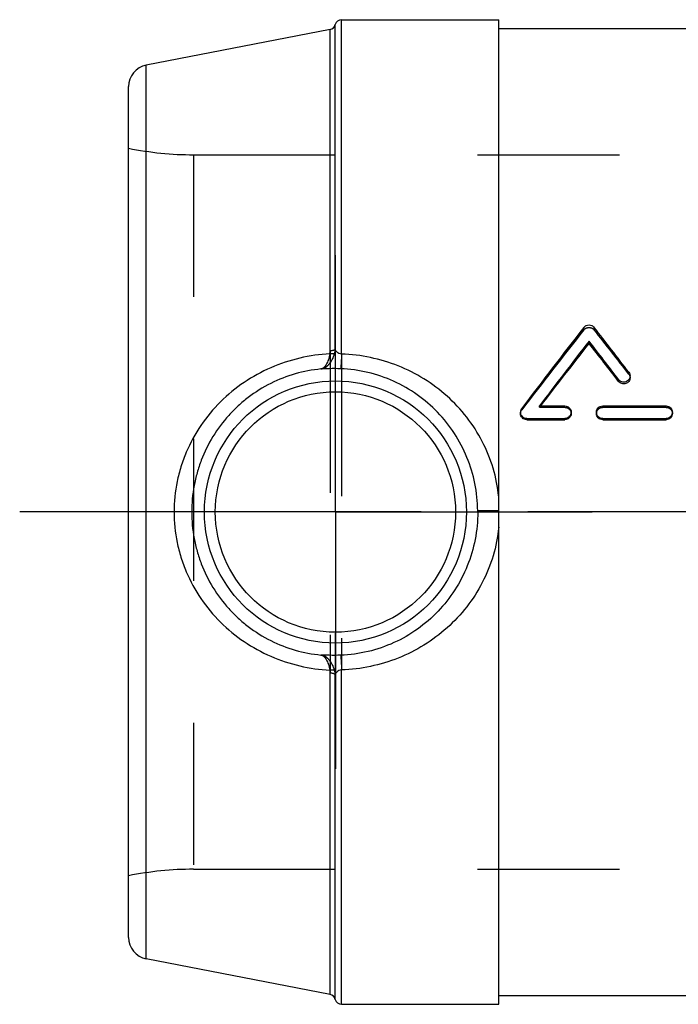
# Model space of a CAD drawing. Header units: millimetres. Extents: x 437 to 563, y 429 to 571.
# Tile 1 of 4: x 437 to 467, y 434 to 479. Entities that reach past the tile are written whole.
import ezdxf

# ---------------------------------------------------------------- set-up
doc = ezdxf.new("R2010")
doc.units = ezdxf.units.MM
doc.header["$LTSCALE"] = 65.185185
doc.linetypes.add('CENTER', pattern=[0.6, 0.375, -0.075, 0.075, -0.075])
doc.linetypes.add('HIDDEN', pattern=[0.2, 0.1, -0.1])
for name, color, linetype in [('ACHSEN_S', 7, 'CONTINUOUS'), ('KOERPER', 7, 'CONTINUOUS'), ('KONST.EL_MIT_GEO', 7, 'CONTINUOUS')]:
    doc.layers.add(name, color=color, linetype=linetype)

msp = doc.modelspace()

# ---------------------------------------------------------------- linework, layer by layer
at = {"layer": 'ACHSEN_S', "color": 2, "linetype": 'CENTER'}
msp.add_line((563, 456.3), (437, 456.3), dxfattribs=at)
at = {"layer": 'KOERPER', "color": 7, "linetype": 'Continuous'}
for p, q in [((451.782, 478.9), (459, 478.9)), ((459, 478.5), (485.702, 478.5)), ((459, 434.1), (541, 434.1)), ((451.782, 433.7), (459, 433.7))]:
    msp.add_line(p, q, dxfattribs=at)
at = {"layer": 'KOERPER', "color": 8, "linetype": 'HIDDEN'}
for p, q in [((459, 434.1), (459, 478.5)), ((444.985, 472.7), (493.5, 472.7)), ((444.985, 439.9), (555.015, 439.9))]:
    msp.add_line(p, q, dxfattribs=at)
at = {"layer": 'KOERPER', "color": 2, "linetype": 'CENTER'}
for q in [(451.5, 468.086), (439.714, 456.3), (451.5, 444.514), (463.286, 456.3)]:
    msp.add_line((451.5, 456.3), q, dxfattribs=at)
at = {"layer": 'KONST.EL_MIT_GEO', "color": 7, "linetype": 'Continuous'}
for p, q in [((451.491, 463.769), (451.491, 478.674)), ((451.782, 463.552), (451.782, 478.9)), ((459, 433.7), (459, 478.9)), ((451.257, 478.453), (442.809, 476.811)), ((451.257, 463.696), (451.257, 478.453)), ((442.809, 435.789), (442.809, 476.811)), ((442, 436.771), (442, 475.829)), ((463.146, 464.04), (463.146, 464.144)), ((465.031, 462.462), (465.031, 462.545)), ((464.508, 462.294), (464.508, 462.375)), ((460.87, 461.17), (462.034, 461.17)), ((463.777, 461.17), (466.683, 461.17)), ((460, 460.882), (460, 460.821)), ((460.291, 460.536), (460.291, 460.593)), ((460.291, 460.593), (462.034, 460.593)), ((462.034, 460.536), (462.034, 460.593)), ((462.325, 460.821), (462.325, 460.882)), ((463.487, 460.882), (463.487, 460.821)), ((463.777, 460.536), (463.777, 460.593)), ((463.777, 460.593), (466.683, 460.593)), ((466.683, 460.536), (466.683, 460.593)), ((466.974, 460.821), (466.974, 460.882)), ((460.291, 460.536), (462.034, 460.536)), ((463.777, 460.536), (466.683, 460.536)), ((458.036, 456.3), (459, 456.3)), ((451.257, 434.147), (451.257, 448.904)), ((451.782, 433.7), (451.782, 449.048)), ((451.491, 433.926), (451.491, 448.831)), ((451.257, 434.147), (442.809, 435.789))]:
    msp.add_line(p, q, dxfattribs=at)
at = {"layer": 'KONST.EL_MIT_GEO', "color": 8, "linetype": 'HIDDEN'}
for p, q in [((444.985, 472.7), (444.985, 439.9)), ((462.91, 464.659), (462.91, 464.772)), ((463.383, 464.659), (463.383, 464.772)), ((451.491, 463.769), (451.491, 448.831)), ((451.257, 463.696), (451.257, 448.904)), ((451.782, 463.552), (451.782, 449.048)), ((464.973, 462.63), (464.973, 462.715)), ((460.058, 460.991), (460.058, 461.054)), ((460.87, 461.105), (460.87, 461.17)), ((460.92, 461.17), (460.87, 461.105)), ((460.87, 461.105), (462.034, 461.105)), ((462.034, 461.105), (462.034, 461.17)), ((463.777, 461.105), (463.777, 461.17)), ((463.777, 461.105), (466.683, 461.105)), ((466.683, 461.105), (466.683, 461.17))]:
    msp.add_line(p, q, dxfattribs=at)
at = {"layer": 'KONST.EL_MIT_GEO', "color": 7, "linetype": 'Continuous'}
for radius in [6.017, 5.517]:
    msp.add_circle((451.5, 456.3), radius, dxfattribs=at)
for centre, radius, start, end in [((451.2, 478.747), 0.3, 281, 345.7885), ((451.782, 478.6), 0.3, 90, 165.7885), ((443, 475.829), 1, 101, 180), ((680.435, 294.95), 275.965, 142.02073, 142.99359), ((251.078, 299.002), 269.357, 37.43015, 37.98318), ((450.479, 463.816), 1.013, 346.201, 357.3637), ((683.74, 292.981), 279.21, 142.19132, 142.95987), ((679.868, 293.607), 275.71, 141.81807, 142.57283), ((246.123, 295.738), 274.7, 37.34524, 37.8108), ((249.739, 296.202), 271.5, 37.7168, 38.18391), ((460.286, 460.882), 0.286, 142.9524, 179.9924), ((451.413, 456.3), 6.622, 0.0001, 0.4768), ((450.479, 448.784), 1.013, 2.6361, 13.799), ((443, 436.771), 1, 180, 259), ((451.2, 433.853), 0.3, 14.2115, 79), ((451.782, 434), 0.3, 194.2115, 270)]:
    msp.add_arc(centre, radius, start, end, dxfattribs=at)
at = {"layer": 'KONST.EL_MIT_GEO', "color": 8, "linetype": 'HIDDEN'}
for centre, radius, start, end in [((444.985, 487.7), 15, 258.5217, 270), ((676.795, 295.421), 272.743, 141.64705, 142.62317), ((254.605, 299.44), 266.244, 37.80201, 38.35685), ((444.985, 424.9), 15, 90, 101.4783)]:
    msp.add_arc(centre, radius, start, end, dxfattribs=at)
at = {"layer": 'KONST.EL_MIT_GEO', "color": 7, "linetype": 'Continuous'}
for points, knots in [([(462.91, 464.772), (462.937, 464.807), (463.01, 464.865), (463.146, 464.896), (463.282, 464.865), (463.356, 464.807), (463.383, 464.772)], [0, 0, 0, 0, 0.247892, 0.499681, 0.751554, 1, 1, 1, 1]), ([(451.491, 463.769), (451.482, 463.758), (451.455, 463.739), (451.377, 463.709), (451.307, 463.699), (451.257, 463.696)], [0, 0, 0, 0, 0.165813, 0.394582, 1, 1, 1, 1]), ([(451.782, 463.552), (451.741, 463.559), (451.668, 463.576), (451.575, 463.623), (451.515, 463.691), (451.497, 463.744), (451.491, 463.769)], [0, 0, 0, 0, 0.316776, 0.578257, 0.795349, 1, 1, 1, 1]), ([(451.243, 463.561), (450.781, 463.536), (449.854, 463.404), (448.52, 462.962), (447.282, 462.282), (446.19, 461.385), (445.286, 460.299), (444.72, 459.264), (444.397, 458.383), (444.163, 457.474), (444.091, 456.769), (444.091, 456.3)], [0, 0, 0, 0, 0.123818, 0.248604, 0.37383, 0.499103, 0.624281, 0.749412, 0.812071, 0.87475, 1, 1, 1, 1]), ([(450.835, 462.865), (450.901, 462.874), (451.001, 462.914), (451.12, 462.999), (451.208, 463.084), (451.289, 463.186), (451.387, 463.345), (451.439, 463.48), (451.463, 463.574)], [0, 0, 0, 0, 0.20168, 0.315184, 0.437756, 0.568941, 0.707566, 1, 1, 1, 1]), ([(451.243, 463.561), (451.229, 463.469), (451.189, 463.302), (451.107, 463.113), (451.027, 462.995), (450.966, 462.931), (450.903, 462.885), (450.857, 462.869), (450.835, 462.865)], [0, 0, 0, 0, 0.327895, 0.607841, 0.726324, 0.829943, 0.920025, 1, 1, 1, 1]), ([(451.243, 463.561), (451.246, 463.572), (451.254, 463.616), (451.257, 463.662), (451.257, 463.696)], [0, 0, 0, 0, 0.251759, 1, 1, 1, 1]), ([(451.463, 463.574), (451.452, 463.568), (451.424, 463.559), (451.35, 463.55), (451.288, 463.555), (451.243, 463.561)], [0, 0, 0, 0, 0.166093, 0.394813, 1, 1, 1, 1]), ([(451.782, 463.552), (451.78, 463.506), (451.776, 463.417), (451.77, 463.289), (451.765, 463.175), (451.759, 463.077), (451.755, 463.006), (451.752, 462.959), (451.751, 462.932), (451.749, 462.91), (451.747, 462.893), (451.746, 462.882), (451.745, 462.876), (451.744, 462.874)], [0, 0, 0, 0, 0.204725, 0.394002, 0.563525, 0.709424, 0.828375, 0.876872, 0.917669, 0.950535, 0.975286, 0.991792, 1, 1, 1, 1]), ([(459, 456.997), (458.956, 457.44), (458.782, 458.318), (458.28, 459.556), (457.56, 460.678), (456.652, 461.648), (455.586, 462.443), (454.395, 463.041), (453.115, 463.428), (452.227, 463.536), (451.782, 463.552)], [0, 0, 0, 0, 0.125635, 0.250768, 0.375372, 0.49968, 0.624066, 0.748864, 0.874217, 1, 1, 1, 1]), ([(450.835, 462.865), (450.437, 462.827), (449.642, 462.677), (448.51, 462.236), (447.647, 461.697), (447.025, 461.176), (446.454, 460.6), (445.845, 459.785), (445.395, 458.873), (445.14, 458.104), (444.956, 457.314), (444.9, 456.705), (444.9, 456.3)], [0, 0, 0, 0, 0.123726, 0.248582, 0.373852, 0.436554, 0.49922, 0.624319, 0.7494, 0.81204, 0.874713, 1, 1, 1, 1]), ([(451.744, 462.874), (451.569, 462.881), (451.266, 462.883), (450.963, 462.87), (450.835, 462.865)], [0, 0, 0, 0, 0.577963, 1, 1, 1, 1]), ([(458.035, 456.355), (458.032, 456.775), (457.945, 457.613), (457.58, 458.819), (456.998, 459.929), (456.221, 460.905), (455.275, 461.718), (454.189, 462.34), (452.998, 462.746), (452.163, 462.859), (451.744, 462.874)], [0, 0, 0, 0, 0.126045, 0.251524, 0.376211, 0.500297, 0.624291, 0.74876, 0.874038, 1, 1, 1, 1]), ([(465.031, 462.545), (465.031, 462.516), (465.021, 462.456), (464.979, 462.376), (464.915, 462.312), (464.833, 462.271), (464.742, 462.256), (464.652, 462.27), (464.57, 462.309), (464.526, 462.352), (464.508, 462.375)], [0, 0, 0, 0, 0.123749, 0.247908, 0.372803, 0.498236, 0.624066, 0.750034, 0.875602, 1, 1, 1, 1]), ([(465.031, 462.462), (465.031, 462.433), (465.021, 462.374), (464.979, 462.295), (464.914, 462.232), (464.833, 462.191), (464.742, 462.177), (464.652, 462.19), (464.57, 462.229), (464.526, 462.271), (464.508, 462.294)], [0, 0, 0, 0, 0.122786, 0.246291, 0.371024, 0.49678, 0.623231, 0.74983, 0.875739, 1, 1, 1, 1]), ([(464.973, 462.715), (464.992, 462.691), (465.021, 462.637), (465.031, 462.576), (465.031, 462.545)], [0, 0, 0, 0, 0.499475, 1, 1, 1, 1]), ([(462.034, 461.17), (462.072, 461.17), (462.148, 461.155), (462.245, 461.091), (462.309, 460.995), (462.325, 460.919), (462.325, 460.882)], [0, 0, 0, 0, 0.250951, 0.5013, 0.75083, 1, 1, 1, 1]), ([(463.487, 460.882), (463.487, 460.919), (463.502, 460.995), (463.567, 461.091), (463.663, 461.155), (463.74, 461.17), (463.777, 461.17)], [0, 0, 0, 0, 0.249169, 0.498778, 0.749127, 1, 1, 1, 1]), ([(466.683, 461.17), (466.721, 461.17), (466.797, 461.155), (466.894, 461.091), (466.958, 460.995), (466.974, 460.919), (466.974, 460.882)], [0, 0, 0, 0, 0.250951, 0.5013, 0.75083, 1, 1, 1, 1]), ([(460.291, 460.593), (460.253, 460.593), (460.177, 460.608), (460.08, 460.672), (460.015, 460.768), (460, 460.844), (460, 460.882)], [0, 0, 0, 0, 0.250121, 0.499986, 0.749831, 1, 1, 1, 1]), ([(460.291, 460.536), (460.253, 460.536), (460.177, 460.551), (460.08, 460.614), (460.015, 460.708), (460, 460.784), (460, 460.821)], [0, 0, 0, 0, 0.251664, 0.502177, 0.751389, 1, 1, 1, 1]), ([(462.325, 460.882), (462.325, 460.844), (462.309, 460.768), (462.245, 460.672), (462.148, 460.608), (462.072, 460.593), (462.034, 460.593)], [0, 0, 0, 0, 0.249114, 0.498905, 0.749308, 1, 1, 1, 1]), ([(462.325, 460.821), (462.325, 460.784), (462.309, 460.709), (462.244, 460.614), (462.148, 460.551), (462.072, 460.536), (462.034, 460.536)], [0, 0, 0, 0, 0.247561, 0.496714, 0.747763, 1, 1, 1, 1]), ([(463.777, 460.593), (463.74, 460.593), (463.663, 460.608), (463.567, 460.672), (463.502, 460.768), (463.487, 460.844), (463.487, 460.882)], [0, 0, 0, 0, 0.25077, 0.501173, 0.750885, 1, 1, 1, 1]), ([(463.777, 460.536), (463.74, 460.536), (463.663, 460.551), (463.567, 460.614), (463.502, 460.709), (463.487, 460.784), (463.487, 460.821)], [0, 0, 0, 0, 0.252316, 0.503364, 0.752437, 1, 1, 1, 1]), ([(466.974, 460.882), (466.974, 460.844), (466.958, 460.768), (466.894, 460.672), (466.797, 460.608), (466.721, 460.593), (466.683, 460.593)], [0, 0, 0, 0, 0.249114, 0.498905, 0.749308, 1, 1, 1, 1]), ([(466.974, 460.821), (466.974, 460.784), (466.958, 460.709), (466.893, 460.614), (466.797, 460.551), (466.721, 460.536), (466.683, 460.536)], [0, 0, 0, 0, 0.247561, 0.496714, 0.747763, 1, 1, 1, 1]), ([(444.091, 456.3), (444.091, 455.831), (444.163, 455.126), (444.397, 454.217), (444.72, 453.336), (445.286, 452.301), (446.19, 451.215), (447.282, 450.318), (448.52, 449.638), (449.854, 449.196), (450.781, 449.064), (451.243, 449.039)], [0, 0, 0, 0, 0.12525, 0.187929, 0.250587, 0.375719, 0.500896, 0.62617, 0.751396, 0.876181, 1, 1, 1, 1]), ([(444.9, 456.3), (444.9, 455.895), (444.956, 455.285), (445.14, 454.496), (445.395, 453.727), (445.845, 452.814), (446.454, 452), (447.025, 451.424), (447.647, 450.903), (448.51, 450.364), (449.642, 449.923), (450.437, 449.773), (450.835, 449.735)], [0, 0, 0, 0, 0.125287, 0.187959, 0.2506, 0.37568, 0.50078, 0.563446, 0.626148, 0.751418, 0.876273, 1, 1, 1, 1]), ([(458.036, 456.3), (458.036, 455.878), (457.955, 455.034), (457.596, 453.819), (457.017, 452.7), (456.241, 451.714), (455.292, 450.893), (454.202, 450.265), (453.005, 449.855), (452.166, 449.741), (451.744, 449.725)], [0, 0, 0, 0, 0.126051, 0.25155, 0.376254, 0.500344, 0.624328, 0.748781, 0.874046, 1, 1, 1, 1]), ([(459, 456.36), (458.879, 456.359), (458.703, 456.358), (458.479, 456.357), (458.336, 456.356), (458.218, 456.355), (458.128, 456.355), (458.071, 456.355), (458.043, 456.354), (458.035, 456.355)], [0, 0, 0, 0, 0.377225, 0.547319, 0.696936, 0.820822, 0.914628, 0.97506, 1, 1, 1, 1]), ([(459, 455.602), (458.956, 455.16), (458.782, 454.282), (458.28, 453.043), (457.56, 451.922), (456.652, 450.952), (455.586, 450.157), (454.395, 449.558), (453.115, 449.172), (452.227, 449.064), (451.782, 449.048)], [0, 0, 0, 0, 0.125635, 0.250768, 0.375372, 0.499681, 0.624066, 0.748864, 0.874217, 1, 1, 1, 1]), ([(451.744, 449.725), (451.569, 449.719), (451.266, 449.717), (450.963, 449.729), (450.835, 449.735)], [0, 0, 0, 0, 0.57796, 1, 1, 1, 1]), ([(450.835, 449.735), (450.857, 449.731), (450.903, 449.714), (450.966, 449.669), (451.027, 449.604), (451.107, 449.487), (451.189, 449.298), (451.229, 449.13), (451.243, 449.039)], [0, 0, 0, 0, 0.079981, 0.170066, 0.273684, 0.392167, 0.672109, 1, 1, 1, 1]), ([(451.463, 449.026), (451.439, 449.12), (451.387, 449.255), (451.289, 449.414), (451.208, 449.516), (451.12, 449.601), (451.001, 449.686), (450.901, 449.725), (450.835, 449.735)], [0, 0, 0, 0, 0.292429, 0.431054, 0.562235, 0.68481, 0.798307, 1, 1, 1, 1]), ([(451.744, 449.725), (451.745, 449.724), (451.746, 449.718), (451.747, 449.707), (451.749, 449.69), (451.751, 449.668), (451.752, 449.64), (451.755, 449.593), (451.759, 449.523), (451.765, 449.424), (451.77, 449.31), (451.776, 449.183), (451.78, 449.094), (451.782, 449.048)], [0, 0, 0, 0, 0.008208, 0.024714, 0.049465, 0.082331, 0.123128, 0.171625, 0.290576, 0.436475, 0.605998, 0.795274, 1, 1, 1, 1]), ([(451.463, 449.026), (451.452, 449.032), (451.424, 449.041), (451.35, 449.05), (451.288, 449.045), (451.243, 449.039)], [0, 0, 0, 0, 0.166094, 0.394813, 1, 1, 1, 1]), ([(451.257, 448.904), (451.257, 448.916), (451.256, 448.961), (451.25, 449.006), (451.243, 449.039)], [0, 0, 0, 0, 0.248575, 1, 1, 1, 1]), ([(451.491, 448.831), (451.482, 448.842), (451.455, 448.861), (451.377, 448.891), (451.307, 448.901), (451.257, 448.904)], [0, 0, 0, 0, 0.165813, 0.394582, 1, 1, 1, 1]), ([(451.782, 449.048), (451.741, 449.041), (451.668, 449.024), (451.575, 448.977), (451.515, 448.909), (451.497, 448.856), (451.491, 448.831)], [0, 0, 0, 0, 0.316772, 0.57825, 0.795346, 1, 1, 1, 1])]:
    msp.add_open_spline(points, degree=3, knots=knots, dxfattribs=at)
at = {"layer": 'KONST.EL_MIT_GEO', "color": 8, "linetype": 'HIDDEN'}
for points, knots in [([(462.91, 464.659), (462.937, 464.694), (463.011, 464.751), (463.146, 464.781), (463.282, 464.751), (463.355, 464.694), (463.383, 464.659)], [0, 0, 0, 0, 0.247322, 0.49968, 0.752123, 1, 1, 1, 1]), ([(464.973, 462.63), (464.992, 462.606), (465.021, 462.552), (465.031, 462.492), (465.031, 462.462)], [0, 0, 0, 0, 0.500139, 1, 1, 1, 1]), ([(462.034, 461.105), (462.072, 461.105), (462.148, 461.09), (462.244, 461.027), (462.309, 460.933), (462.325, 460.858), (462.325, 460.821)], [0, 0, 0, 0, 0.252496, 0.503493, 0.752386, 1, 1, 1, 1]), ([(463.487, 460.821), (463.487, 460.858), (463.502, 460.933), (463.567, 461.027), (463.664, 461.09), (463.74, 461.105), (463.777, 461.105)], [0, 0, 0, 0, 0.247613, 0.496585, 0.747582, 1, 1, 1, 1]), ([(466.683, 461.105), (466.721, 461.105), (466.797, 461.09), (466.893, 461.027), (466.958, 460.933), (466.974, 460.858), (466.974, 460.821)], [0, 0, 0, 0, 0.252496, 0.503493, 0.752386, 1, 1, 1, 1]), ([(460, 460.821), (460, 460.851), (460.01, 460.912), (460.039, 460.967), (460.058, 460.991)], [0, 0, 0, 0, 0.498297, 1, 1, 1, 1])]:
    msp.add_open_spline(points, degree=3, knots=knots, dxfattribs=at)

doc.saveas('drawing.dxf')
